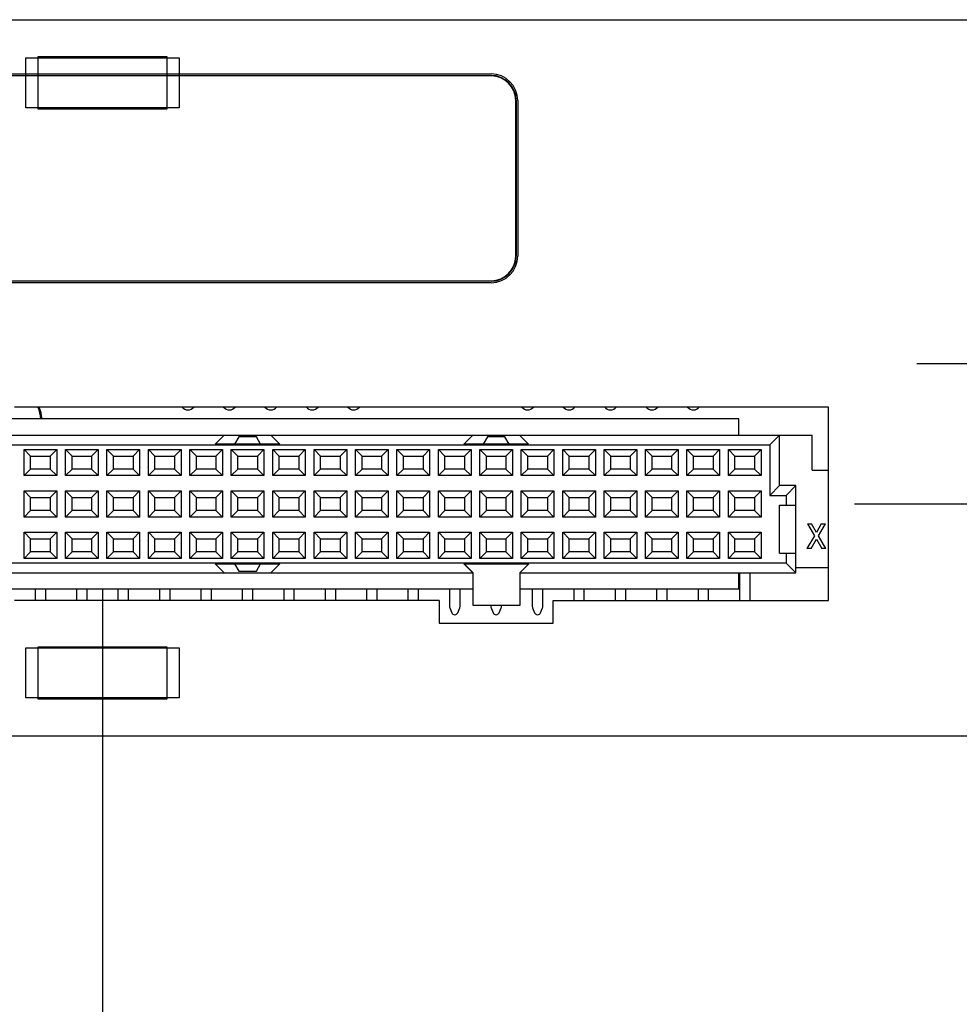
# Model space of a CAD drawing. Header units: inches. Extents: x 0 to 34, y 0 to 22.
# Tile 21 of 56: x 12.4 to 14.7, y 14 to 16.4. Entities that reach past the tile are written whole.
import ezdxf

# ---------------------------------------------------------------- set-up
doc = ezdxf.new("R2010")
doc.units = ezdxf.units.IN
doc.header["$LTSCALE"] = 1.87
doc.header["$MEASUREMENT"] = 0
doc.linetypes.add('CENTER', pattern=[0.6, 0.375, -0.075, 0.075, -0.075])
doc.layers.get('0').update_dxf_attribs({"linetype": 'CONTINUOUS'})
doc.layers.add('02___PRT_ALL_AXES', color=7, linetype='CONTINUOUS')
doc.layers.add('DIMENSIONS', color=7, linetype='CONTINUOUS')
doc.styles.get("Standard").update_dxf_attribs({"font": 'txt', "width": 0.8})
doc.dimstyles.new('DIMSTYLE_2', dxfattribs={"dimtxt": 0.125, "dimasz": 0.18, "dimexe": 0.125, "dimexo": 0.0625, "dimgap": 0.03125, "dimtad": 0, "dimtih": 1, "dimtoh": 1, "dimdec": 3, "dimzin": 4, "dimdsep": 46, "dimtxsty": 'STANDARD', "dimblk": '_FILLED', "dimblk1": '_FILLED', "dimblk2": '_FILLED', "dimcen": 0.09, "dimadec": 0, "dimazin": 0, "dimtp": 0.001, "dimtm": 0.001, "dimtfac": 1, "dimtdec": 3, "dimtofl": 0, "dimtmove": 0, "dimatfit": 3, "dimldrblk": '_FILLED', "dimfxl": 1, "dimtolj": 1, "dimtzin": 4, "dimarcsym": 0})

# ---------------------------------------------------------------- blocks, each defined once
blk = doc.blocks.new('*D37')
at = {"layer": 'DIMENSIONS', "color": 2, "linetype": 'CONTINUOUS'}
blk.add_line((10.3733, 14.6969), (10.3733, 13.9424), dxfattribs=at)
at = {"layer": 'DIMENSIONS', "color": 2, "linetype": 'CONTINUOUS', "insert": (10.3108, 13.8799), "char_height": 0.125, "width": 1.525, "attachment_point": 3, "rotation": 90, "line_spacing_factor": 0.9}
blk.add_mtext('11.732{\\Ftxt.shx;\\W1.000000;\\H0.125000; }[297.99]', dxfattribs=at)
blk = doc.blocks.new('_FILLED')
at = {"color": 0, "linetype": 'BYBLOCK'}
blk.add_solid([(0, 0), (-1, 0.174), (-1, -0.174)], dxfattribs=at)
blk = doc.blocks.new('*D38')
at = {"layer": 'DIMENSIONS', "color": 2, "linetype": 'CONTINUOUS'}
blk.add_line((6.4403, 15.718), (6.4403, 13.9424), dxfattribs=at)
at = {"layer": 'DIMENSIONS', "color": 2, "linetype": 'CONTINUOUS', "insert": (6.3778, 13.8799), "char_height": 0.125, "width": 1.525, "attachment_point": 3, "rotation": 90, "line_spacing_factor": 0.9}
blk.add_mtext('15.665{\\Ftxt.shx;\\W1.000000;\\H0.125000; }[397.89]', dxfattribs=at)
blk = doc.blocks.new('*D39')
at = {"layer": 'DIMENSIONS', "color": 2, "linetype": 'CONTINUOUS'}
blk.add_line((7.1048, 15.8239), (7.1048, 13.9424), dxfattribs=at)
at = {"layer": 'DIMENSIONS', "color": 2, "linetype": 'CONTINUOUS', "insert": (7.0423, 13.8799), "char_height": 0.125, "width": 1.525, "attachment_point": 3, "rotation": 90, "line_spacing_factor": 0.9}
blk.add_mtext('15.001{\\Ftxt.shx;\\W1.000000;\\H0.125000; }[381.01]', dxfattribs=at)
blk = doc.blocks.new('*D40')
at = {"layer": 'DIMENSIONS', "color": 2, "linetype": 'CONTINUOUS'}
blk.add_line((4.2263, 14.6804), (4.2263, 13.9424), dxfattribs=at)
at = {"layer": 'DIMENSIONS', "color": 2, "linetype": 'CONTINUOUS', "insert": (4.1638, 13.8799), "char_height": 0.125, "width": 1.525, "attachment_point": 3, "rotation": 90, "line_spacing_factor": 0.9}
blk.add_mtext('17.879{\\Ftxt.shx;\\W1.000000;\\H0.125000; }[454.13]', dxfattribs=at)
blk = doc.blocks.new('*D41')
at = {"layer": 'DIMENSIONS', "color": 2, "linetype": 'CONTINUOUS'}
blk.add_line((12.6053, 14.9852), (12.6053, 13.9424), dxfattribs=at)
at = {"layer": 'DIMENSIONS', "color": 2, "linetype": 'CONTINUOUS', "insert": (12.5428, 13.8799), "char_height": 0.125, "width": 1.325, "attachment_point": 3, "rotation": 90, "line_spacing_factor": 0.9}
blk.add_mtext('9.500{\\Ftxt.shx;\\W1.000000;\\H0.125000; }[241.3]', dxfattribs=at)
blk = doc.blocks.new('*D42')
at = {"layer": 'DIMENSIONS', "color": 2, "linetype": 'CONTINUOUS'}
blk.add_line((14.4198, 15.1909), (22.7928, 15.1909), dxfattribs=at)
at = {"layer": 'DIMENSIONS', "color": 2, "linetype": 'CONTINUOUS', "insert": (22.8553, 15.2534), "char_height": 0.125, "width": 1.225, "attachment_point": 1, "line_spacing_factor": 0.9}
blk.add_mtext('.561{\\Ftxt.shx;\\W1.000000;\\H0.125000; }[14.25]', dxfattribs=at)

msp = doc.modelspace()

# ---------------------------------------------------------------- linework, layer by layer
at = {"color": 7, "linetype": 'CONTINUOUS'}
for p, q in [((7.2703, 16.3599), (17.2727, 16.3599)), ((12.4203, 16.1469), (12.4203, 16.2679)), ((12.4203, 16.2679), (12.7903, 16.2679)), ((12.4493, 16.2699), (12.4493, 16.1449)), ((12.7613, 16.2699), (12.4493, 16.2699)), ((12.7613, 16.1449), (12.7613, 16.2699)), ((12.7903, 16.2679), (12.7903, 16.1469)), ((12.7903, 16.1469), (12.4203, 16.1469)), ((12.5493, 16.1449), (12.5493, 16.1469)), ((12.6613, 16.1449), (12.6613, 16.1469)), ((12.4493, 16.1449), (12.7613, 16.1449)), ((14.3573, 15.4244), (12.3928, 15.4244)), ((14.3573, 14.9574), (14.3573, 15.4244)), ((14.1407, 15.3961), (12.3136, 15.3961)), ((14.1407, 15.3568), (14.1407, 15.3961)), ((12.3136, 15.3568), (14.3179, 15.3568)), ((12.8773, 15.3351), (12.899, 15.3568)), ((12.934, 15.3528), (12.9238, 15.3351)), ((12.9766, 15.3528), (12.934, 15.3528)), ((12.9868, 15.3351), (12.9766, 15.3528)), ((13.0116, 15.3568), (13.0332, 15.3351)), ((13.4773, 15.3351), (13.499, 15.3568)), ((13.534, 15.3528), (13.5238, 15.3351)), ((13.5766, 15.3528), (13.534, 15.3528)), ((13.5868, 15.3351), (13.5766, 15.3528)), ((13.6116, 15.3568), (13.6332, 15.3351)), ((14.2392, 15.3568), (14.2155, 15.3331)), ((14.2392, 15.2347), (14.2392, 15.3568)), ((14.3179, 15.2721), (14.3179, 15.3568)), ((10.9951, 15.3331), (14.2155, 15.3331)), ((12.4159, 15.2589), (12.4159, 15.3219)), ((12.4159, 15.3219), (12.4947, 15.3219)), ((12.4317, 15.3062), (12.4159, 15.3219)), ((12.4789, 15.3062), (12.4947, 15.3219)), ((12.4947, 15.3219), (12.4947, 15.2589)), ((12.5159, 15.2589), (12.5159, 15.3219)), ((12.5159, 15.3219), (12.5947, 15.3219)), ((12.5317, 15.3062), (12.5159, 15.3219)), ((12.5789, 15.3062), (12.5947, 15.3219)), ((12.5947, 15.3219), (12.5947, 15.2589)), ((12.6159, 15.2589), (12.6159, 15.3219)), ((12.6159, 15.3219), (12.6947, 15.3219)), ((12.6317, 15.3062), (12.6159, 15.3219)), ((12.6789, 15.3062), (12.6947, 15.3219)), ((12.6947, 15.3219), (12.6947, 15.2589)), ((12.7159, 15.3219), (12.7947, 15.3219)), ((12.7317, 15.3062), (12.7159, 15.3219)), ((12.7159, 15.2589), (12.7159, 15.3219)), ((12.7789, 15.3062), (12.7947, 15.3219)), ((12.7947, 15.3219), (12.7947, 15.2589)), ((12.8159, 15.3219), (12.8947, 15.3219)), ((12.8317, 15.3062), (12.8159, 15.3219)), ((12.8159, 15.2589), (12.8159, 15.3219)), ((13.0332, 15.3351), (12.8773, 15.3351)), ((12.8789, 15.3062), (12.8947, 15.3219)), ((12.8947, 15.3219), (12.8947, 15.2589)), ((12.9159, 15.3219), (12.9947, 15.3219)), ((12.9159, 15.2589), (12.9159, 15.3219)), ((12.9317, 15.3062), (12.9159, 15.3219)), ((12.9789, 15.3062), (12.9947, 15.3219)), ((12.9947, 15.3219), (12.9947, 15.2589)), ((13.0159, 15.3219), (13.0947, 15.3219)), ((13.0159, 15.2589), (13.0159, 15.3219)), ((13.0317, 15.3062), (13.0159, 15.3219)), ((13.0789, 15.3062), (13.0947, 15.3219)), ((13.0947, 15.3219), (13.0947, 15.2589)), ((13.1159, 15.3219), (13.1947, 15.3219)), ((13.1159, 15.2589), (13.1159, 15.3219)), ((13.1317, 15.3062), (13.1159, 15.3219)), ((13.1789, 15.3062), (13.1947, 15.3219)), ((13.1947, 15.3219), (13.1947, 15.2589)), ((13.2159, 15.3219), (13.2947, 15.3219)), ((13.2159, 15.2589), (13.2159, 15.3219)), ((13.2317, 15.3062), (13.2159, 15.3219)), ((13.2789, 15.3062), (13.2947, 15.3219)), ((13.2947, 15.3219), (13.2947, 15.2589)), ((13.3159, 15.3219), (13.3947, 15.3219)), ((13.3159, 15.2589), (13.3159, 15.3219)), ((13.3317, 15.3062), (13.3159, 15.3219)), ((13.3789, 15.3062), (13.3947, 15.3219)), ((13.3947, 15.3219), (13.3947, 15.2589)), ((13.4159, 15.3219), (13.4947, 15.3219)), ((13.4317, 15.3062), (13.4159, 15.3219)), ((13.4159, 15.2589), (13.4159, 15.3219)), ((13.6332, 15.3351), (13.4773, 15.3351)), ((13.4789, 15.3062), (13.4947, 15.3219)), ((13.4947, 15.3219), (13.4947, 15.2589)), ((13.5159, 15.3219), (13.5947, 15.3219)), ((13.5317, 15.3062), (13.5159, 15.3219)), ((13.5159, 15.2589), (13.5159, 15.3219)), ((13.5789, 15.3062), (13.5947, 15.3219)), ((13.5947, 15.3219), (13.5947, 15.2589)), ((13.6159, 15.3219), (13.6947, 15.3219)), ((13.6317, 15.3062), (13.6159, 15.3219)), ((13.6159, 15.2589), (13.6159, 15.3219)), ((13.6789, 15.3062), (13.6947, 15.3219)), ((13.6947, 15.3219), (13.6947, 15.2589)), ((13.7159, 15.3219), (13.7947, 15.3219)), ((13.7317, 15.3062), (13.7159, 15.3219)), ((13.7159, 15.2589), (13.7159, 15.3219)), ((13.7789, 15.3062), (13.7947, 15.3219)), ((13.7947, 15.3219), (13.7947, 15.2589)), ((13.8159, 15.3219), (13.8947, 15.3219)), ((13.8159, 15.2589), (13.8159, 15.3219)), ((13.8317, 15.3062), (13.8159, 15.3219)), ((13.8789, 15.3062), (13.8947, 15.3219)), ((13.8947, 15.3219), (13.8947, 15.2589)), ((13.9159, 15.3219), (13.9947, 15.3219)), ((13.9159, 15.2589), (13.9159, 15.3219)), ((13.9317, 15.3062), (13.9159, 15.3219)), ((13.9789, 15.3062), (13.9947, 15.3219)), ((13.9947, 15.3219), (13.9947, 15.2589)), ((14.0159, 15.3219), (14.0947, 15.3219)), ((14.0317, 15.3062), (14.0159, 15.3219)), ((14.0159, 15.2589), (14.0159, 15.3219)), ((14.0789, 15.3062), (14.0947, 15.3219)), ((14.0947, 15.3219), (14.0947, 15.2589)), ((14.1159, 15.3219), (14.1947, 15.3219)), ((14.1317, 15.3062), (14.1159, 15.3219)), ((14.1159, 15.2589), (14.1159, 15.3219)), ((14.1789, 15.3062), (14.1947, 15.3219)), ((14.1947, 15.3219), (14.1947, 15.2589)), ((14.2155, 15.3331), (14.2155, 15.2111)), ((12.4317, 15.2747), (12.4317, 15.3062)), ((12.4317, 15.3062), (12.4789, 15.3062)), ((12.4789, 15.3062), (12.4789, 15.2747)), ((12.5317, 15.2747), (12.5317, 15.3062)), ((12.5317, 15.3062), (12.5789, 15.3062)), ((12.5789, 15.3062), (12.5789, 15.2747)), ((12.6317, 15.2747), (12.6317, 15.3062)), ((12.6317, 15.3062), (12.6789, 15.3062)), ((12.6789, 15.3062), (12.6789, 15.2747)), ((12.7317, 15.3062), (12.7789, 15.3062)), ((12.7317, 15.2747), (12.7317, 15.3062)), ((12.7789, 15.3062), (12.7789, 15.2747)), ((12.8317, 15.3062), (12.8789, 15.3062)), ((12.8317, 15.2747), (12.8317, 15.3062)), ((12.8789, 15.3062), (12.8789, 15.2747)), ((12.9317, 15.3062), (12.9789, 15.3062)), ((12.9317, 15.2747), (12.9317, 15.3062)), ((12.9789, 15.3062), (12.9789, 15.2747)), ((13.0317, 15.3062), (13.0789, 15.3062)), ((13.0317, 15.2747), (13.0317, 15.3062)), ((13.0789, 15.3062), (13.0789, 15.2747)), ((13.1317, 15.3062), (13.1789, 15.3062)), ((13.1317, 15.2747), (13.1317, 15.3062)), ((13.1789, 15.3062), (13.1789, 15.2747)), ((13.2317, 15.3062), (13.2789, 15.3062)), ((13.2317, 15.2747), (13.2317, 15.3062)), ((13.2789, 15.3062), (13.2789, 15.2747)), ((13.3317, 15.3062), (13.3789, 15.3062)), ((13.3317, 15.2747), (13.3317, 15.3062)), ((13.3789, 15.3062), (13.3789, 15.2747)), ((13.4317, 15.3062), (13.4789, 15.3062)), ((13.4317, 15.2747), (13.4317, 15.3062)), ((13.4789, 15.3062), (13.4789, 15.2747)), ((13.5317, 15.3062), (13.5789, 15.3062)), ((13.5317, 15.2747), (13.5317, 15.3062)), ((13.5789, 15.3062), (13.5789, 15.2747)), ((13.6317, 15.3062), (13.6789, 15.3062)), ((13.6317, 15.2747), (13.6317, 15.3062)), ((13.6789, 15.3062), (13.6789, 15.2747)), ((13.7317, 15.3062), (13.7789, 15.3062)), ((13.7317, 15.2747), (13.7317, 15.3062)), ((13.7789, 15.3062), (13.7789, 15.2747)), ((13.8317, 15.3062), (13.8789, 15.3062)), ((13.8317, 15.2747), (13.8317, 15.3062)), ((13.8789, 15.3062), (13.8789, 15.2747)), ((13.9317, 15.3062), (13.9789, 15.3062)), ((13.9317, 15.2747), (13.9317, 15.3062)), ((13.9789, 15.3062), (13.9789, 15.2747)), ((14.0317, 15.3062), (14.0789, 15.3062)), ((14.0317, 15.2747), (14.0317, 15.3062)), ((14.0789, 15.3062), (14.0789, 15.2747)), ((14.1317, 15.3062), (14.1789, 15.3062)), ((14.1317, 15.2747), (14.1317, 15.3062)), ((14.1789, 15.3062), (14.1789, 15.2747)), ((12.4317, 15.2747), (12.4159, 15.2589)), ((12.4789, 15.2747), (12.4317, 15.2747)), ((12.4789, 15.2747), (12.4947, 15.2589)), ((12.5317, 15.2747), (12.5159, 15.2589)), ((12.5789, 15.2747), (12.5317, 15.2747)), ((12.5789, 15.2747), (12.5947, 15.2589)), ((12.6317, 15.2747), (12.6159, 15.2589)), ((12.6789, 15.2747), (12.6317, 15.2747)), ((12.6789, 15.2747), (12.6947, 15.2589)), ((12.7317, 15.2747), (12.7159, 15.2589)), ((12.7789, 15.2747), (12.7317, 15.2747)), ((12.7789, 15.2747), (12.7947, 15.2589)), ((12.8317, 15.2747), (12.8159, 15.2589)), ((12.8789, 15.2747), (12.8317, 15.2747)), ((12.8789, 15.2747), (12.8947, 15.2589)), ((12.9317, 15.2747), (12.9159, 15.2589)), ((12.9789, 15.2747), (12.9317, 15.2747)), ((12.9789, 15.2747), (12.9947, 15.2589)), ((13.0317, 15.2747), (13.0159, 15.2589)), ((13.0789, 15.2747), (13.0317, 15.2747)), ((13.0789, 15.2747), (13.0947, 15.2589)), ((13.1317, 15.2747), (13.1159, 15.2589)), ((13.1789, 15.2747), (13.1317, 15.2747)), ((13.1789, 15.2747), (13.1947, 15.2589)), ((13.2317, 15.2747), (13.2159, 15.2589)), ((13.2789, 15.2747), (13.2317, 15.2747)), ((13.2789, 15.2747), (13.2947, 15.2589)), ((13.3317, 15.2747), (13.3159, 15.2589)), ((13.3789, 15.2747), (13.3317, 15.2747)), ((13.3789, 15.2747), (13.3947, 15.2589)), ((13.4317, 15.2747), (13.4159, 15.2589)), ((13.4789, 15.2747), (13.4317, 15.2747)), ((13.4789, 15.2747), (13.4947, 15.2589)), ((13.5317, 15.2747), (13.5159, 15.2589)), ((13.5789, 15.2747), (13.5317, 15.2747)), ((13.5789, 15.2747), (13.5947, 15.2589)), ((13.6317, 15.2747), (13.6159, 15.2589)), ((13.6789, 15.2747), (13.6317, 15.2747)), ((13.6789, 15.2747), (13.6947, 15.2589)), ((13.7317, 15.2747), (13.7159, 15.2589)), ((13.7789, 15.2747), (13.7317, 15.2747)), ((13.7789, 15.2747), (13.7947, 15.2589)), ((13.8317, 15.2747), (13.8159, 15.2589)), ((13.8789, 15.2747), (13.8317, 15.2747)), ((13.8789, 15.2747), (13.8947, 15.2589)), ((13.9317, 15.2747), (13.9159, 15.2589)), ((13.9789, 15.2747), (13.9317, 15.2747)), ((13.9789, 15.2747), (13.9947, 15.2589)), ((14.0317, 15.2747), (14.0159, 15.2589)), ((14.0789, 15.2747), (14.0317, 15.2747)), ((14.0789, 15.2747), (14.0947, 15.2589)), ((14.1317, 15.2747), (14.1159, 15.2589)), ((14.1789, 15.2747), (14.1317, 15.2747)), ((14.1789, 15.2747), (14.1947, 15.2589)), ((14.3179, 15.2721), (14.3573, 15.2721)), ((12.4947, 15.2589), (12.4159, 15.2589)), ((12.5947, 15.2589), (12.5159, 15.2589)), ((12.6947, 15.2589), (12.6159, 15.2589)), ((12.7947, 15.2589), (12.7159, 15.2589)), ((12.8947, 15.2589), (12.8159, 15.2589)), ((12.9947, 15.2589), (12.9159, 15.2589)), ((13.0947, 15.2589), (13.0159, 15.2589)), ((13.1947, 15.2589), (13.1159, 15.2589)), ((13.2947, 15.2589), (13.2159, 15.2589)), ((13.3947, 15.2589), (13.3159, 15.2589)), ((13.4947, 15.2589), (13.4159, 15.2589)), ((13.5947, 15.2589), (13.5159, 15.2589)), ((13.6947, 15.2589), (13.6159, 15.2589)), ((13.7947, 15.2589), (13.7159, 15.2589)), ((13.8947, 15.2589), (13.8159, 15.2589)), ((13.9947, 15.2589), (13.9159, 15.2589)), ((14.0947, 15.2589), (14.0159, 15.2589)), ((14.1947, 15.2589), (14.1159, 15.2589)), ((12.4159, 15.1589), (12.4159, 15.2219)), ((12.4159, 15.2219), (12.4947, 15.2219)), ((12.4317, 15.2062), (12.4159, 15.2219)), ((12.4789, 15.2062), (12.4947, 15.2219)), ((12.4947, 15.2219), (12.4947, 15.1589)), ((12.5159, 15.1589), (12.5159, 15.2219)), ((12.5159, 15.2219), (12.5947, 15.2219)), ((12.5317, 15.2062), (12.5159, 15.2219)), ((12.5789, 15.2062), (12.5947, 15.2219)), ((12.5947, 15.2219), (12.5947, 15.1589)), ((12.6159, 15.1589), (12.6159, 15.2219)), ((12.6159, 15.2219), (12.6947, 15.2219)), ((12.6317, 15.2062), (12.6159, 15.2219)), ((12.6789, 15.2062), (12.6947, 15.2219)), ((12.6947, 15.2219), (12.6947, 15.1589)), ((12.7159, 15.2219), (12.7947, 15.2219)), ((12.7317, 15.2062), (12.7159, 15.2219)), ((12.7159, 15.1589), (12.7159, 15.2219)), ((12.7789, 15.2062), (12.7947, 15.2219)), ((12.7947, 15.2219), (12.7947, 15.1589)), ((12.8159, 15.2219), (12.8947, 15.2219)), ((12.8317, 15.2062), (12.8159, 15.2219)), ((12.8159, 15.1589), (12.8159, 15.2219)), ((12.8789, 15.2062), (12.8947, 15.2219)), ((12.8947, 15.2219), (12.8947, 15.1589)), ((12.9159, 15.2219), (12.9947, 15.2219)), ((12.9317, 15.2062), (12.9159, 15.2219)), ((12.9159, 15.1589), (12.9159, 15.2219)), ((12.9789, 15.2062), (12.9947, 15.2219)), ((12.9947, 15.2219), (12.9947, 15.1589)), ((13.0159, 15.2219), (13.0947, 15.2219)), ((13.0159, 15.1589), (13.0159, 15.2219)), ((13.0317, 15.2062), (13.0159, 15.2219)), ((13.0789, 15.2062), (13.0947, 15.2219)), ((13.0947, 15.2219), (13.0947, 15.1589)), ((13.1159, 15.2219), (13.1947, 15.2219)), ((13.1159, 15.1589), (13.1159, 15.2219)), ((13.1317, 15.2062), (13.1159, 15.2219)), ((13.1789, 15.2062), (13.1947, 15.2219)), ((13.1947, 15.2219), (13.1947, 15.1589)), ((13.2159, 15.2219), (13.2947, 15.2219)), ((13.2159, 15.1589), (13.2159, 15.2219)), ((13.2317, 15.2062), (13.2159, 15.2219)), ((13.2789, 15.2062), (13.2947, 15.2219)), ((13.2947, 15.2219), (13.2947, 15.1589)), ((13.3159, 15.2219), (13.3947, 15.2219)), ((13.3159, 15.1589), (13.3159, 15.2219)), ((13.3317, 15.2062), (13.3159, 15.2219)), ((13.3789, 15.2062), (13.3947, 15.2219)), ((13.3947, 15.2219), (13.3947, 15.1589)), ((13.4159, 15.2219), (13.4947, 15.2219)), ((13.4317, 15.2062), (13.4159, 15.2219)), ((13.4159, 15.1589), (13.4159, 15.2219)), ((13.4789, 15.2062), (13.4947, 15.2219)), ((13.4947, 15.2219), (13.4947, 15.1589)), ((13.5159, 15.2219), (13.5947, 15.2219)), ((13.5317, 15.2062), (13.5159, 15.2219)), ((13.5159, 15.1589), (13.5159, 15.2219)), ((13.5789, 15.2062), (13.5947, 15.2219)), ((13.5947, 15.2219), (13.5947, 15.1589)), ((13.6159, 15.2219), (13.6947, 15.2219)), ((13.6317, 15.2062), (13.6159, 15.2219)), ((13.6159, 15.1589), (13.6159, 15.2219)), ((13.6789, 15.2062), (13.6947, 15.2219)), ((13.6947, 15.2219), (13.6947, 15.1589)), ((13.7159, 15.2219), (13.7947, 15.2219)), ((13.7317, 15.2062), (13.7159, 15.2219)), ((13.7159, 15.1589), (13.7159, 15.2219)), ((13.7789, 15.2062), (13.7947, 15.2219)), ((13.7947, 15.2219), (13.7947, 15.1589)), ((13.8159, 15.2219), (13.8947, 15.2219)), ((13.8317, 15.2062), (13.8159, 15.2219)), ((13.8159, 15.1589), (13.8159, 15.2219)), ((13.8789, 15.2062), (13.8947, 15.2219)), ((13.8947, 15.2219), (13.8947, 15.1589)), ((13.9159, 15.2219), (13.9947, 15.2219)), ((13.9159, 15.1589), (13.9159, 15.2219)), ((13.9317, 15.2062), (13.9159, 15.2219)), ((13.9789, 15.2062), (13.9947, 15.2219)), ((13.9947, 15.2219), (13.9947, 15.1589)), ((14.0159, 15.2219), (14.0947, 15.2219)), ((14.0317, 15.2062), (14.0159, 15.2219)), ((14.0159, 15.1589), (14.0159, 15.2219)), ((14.0789, 15.2062), (14.0947, 15.2219)), ((14.0947, 15.2219), (14.0947, 15.1589)), ((14.1159, 15.2219), (14.1947, 15.2219)), ((14.1317, 15.2062), (14.1159, 15.2219)), ((14.1159, 15.1589), (14.1159, 15.2219)), ((14.1789, 15.2062), (14.1947, 15.2219)), ((14.1947, 15.2219), (14.1947, 15.1589)), ((14.2392, 15.2347), (14.2155, 15.2111)), ((14.2785, 15.2347), (14.2392, 15.2347)), ((14.2785, 15.2347), (14.2549, 15.2111)), ((14.2785, 15.0241), (14.2785, 15.2347)), ((12.4317, 15.1747), (12.4317, 15.2062)), ((12.4317, 15.2062), (12.4789, 15.2062)), ((12.4789, 15.2062), (12.4789, 15.1747)), ((12.5317, 15.1747), (12.5317, 15.2062)), ((12.5317, 15.2062), (12.5789, 15.2062)), ((12.5789, 15.2062), (12.5789, 15.1747)), ((12.6317, 15.1747), (12.6317, 15.2062)), ((12.6317, 15.2062), (12.6789, 15.2062)), ((12.6789, 15.2062), (12.6789, 15.1747)), ((12.7317, 15.2062), (12.7789, 15.2062)), ((12.7317, 15.1747), (12.7317, 15.2062)), ((12.7789, 15.2062), (12.7789, 15.1747)), ((12.8317, 15.2062), (12.8789, 15.2062)), ((12.8317, 15.1747), (12.8317, 15.2062)), ((12.8789, 15.2062), (12.8789, 15.1747)), ((12.9317, 15.2062), (12.9789, 15.2062)), ((12.9317, 15.1747), (12.9317, 15.2062)), ((12.9789, 15.2062), (12.9789, 15.1747)), ((13.0317, 15.2062), (13.0789, 15.2062)), ((13.0317, 15.1747), (13.0317, 15.2062)), ((13.0789, 15.2062), (13.0789, 15.1747)), ((13.1317, 15.2062), (13.1789, 15.2062)), ((13.1317, 15.1747), (13.1317, 15.2062)), ((13.1789, 15.2062), (13.1789, 15.1747)), ((13.2317, 15.2062), (13.2789, 15.2062)), ((13.2317, 15.1747), (13.2317, 15.2062)), ((13.2789, 15.2062), (13.2789, 15.1747)), ((13.3317, 15.2062), (13.3789, 15.2062)), ((13.3317, 15.1747), (13.3317, 15.2062)), ((13.3789, 15.2062), (13.3789, 15.1747)), ((13.4317, 15.2062), (13.4789, 15.2062)), ((13.4317, 15.1747), (13.4317, 15.2062)), ((13.4789, 15.2062), (13.4789, 15.1747)), ((13.5317, 15.2062), (13.5789, 15.2062)), ((13.5317, 15.1747), (13.5317, 15.2062)), ((13.5789, 15.2062), (13.5789, 15.1747)), ((13.6317, 15.2062), (13.6789, 15.2062)), ((13.6317, 15.1747), (13.6317, 15.2062)), ((13.6789, 15.2062), (13.6789, 15.1747)), ((13.7317, 15.2062), (13.7789, 15.2062)), ((13.7317, 15.1747), (13.7317, 15.2062)), ((13.7789, 15.2062), (13.7789, 15.1747)), ((13.8317, 15.2062), (13.8789, 15.2062)), ((13.8317, 15.1747), (13.8317, 15.2062)), ((13.8789, 15.2062), (13.8789, 15.1747)), ((13.9317, 15.2062), (13.9789, 15.2062)), ((13.9317, 15.1747), (13.9317, 15.2062)), ((13.9789, 15.2062), (13.9789, 15.1747)), ((14.0317, 15.2062), (14.0789, 15.2062)), ((14.0317, 15.1747), (14.0317, 15.2062)), ((14.0789, 15.2062), (14.0789, 15.1747)), ((14.1317, 15.2062), (14.1789, 15.2062)), ((14.1317, 15.1747), (14.1317, 15.2062)), ((14.1789, 15.2062), (14.1789, 15.1747)), ((14.2155, 15.2111), (14.2549, 15.2111)), ((14.2549, 15.2111), (14.2549, 15.1875)), ((12.4317, 15.1747), (12.4159, 15.1589)), ((12.4789, 15.1747), (12.4317, 15.1747)), ((12.4789, 15.1747), (12.4947, 15.1589)), ((12.5317, 15.1747), (12.5159, 15.1589)), ((12.5789, 15.1747), (12.5317, 15.1747)), ((12.5789, 15.1747), (12.5947, 15.1589)), ((12.6317, 15.1747), (12.6159, 15.1589)), ((12.6789, 15.1747), (12.6317, 15.1747)), ((12.6789, 15.1747), (12.6947, 15.1589)), ((12.7317, 15.1747), (12.7159, 15.1589)), ((12.7789, 15.1747), (12.7317, 15.1747)), ((12.7789, 15.1747), (12.7947, 15.1589)), ((12.8317, 15.1747), (12.8159, 15.1589)), ((12.8789, 15.1747), (12.8317, 15.1747)), ((12.8789, 15.1747), (12.8947, 15.1589)), ((12.9317, 15.1747), (12.9159, 15.1589)), ((12.9789, 15.1747), (12.9317, 15.1747)), ((12.9789, 15.1747), (12.9947, 15.1589)), ((13.0317, 15.1747), (13.0159, 15.1589)), ((13.0789, 15.1747), (13.0317, 15.1747)), ((13.0789, 15.1747), (13.0947, 15.1589)), ((13.1317, 15.1747), (13.1159, 15.1589)), ((13.1789, 15.1747), (13.1317, 15.1747)), ((13.1789, 15.1747), (13.1947, 15.1589)), ((13.2317, 15.1747), (13.2159, 15.1589)), ((13.2789, 15.1747), (13.2317, 15.1747)), ((13.2789, 15.1747), (13.2947, 15.1589)), ((13.3317, 15.1747), (13.3159, 15.1589)), ((13.3789, 15.1747), (13.3317, 15.1747)), ((13.3789, 15.1747), (13.3947, 15.1589)), ((13.4317, 15.1747), (13.4159, 15.1589)), ((13.4789, 15.1747), (13.4317, 15.1747)), ((13.4789, 15.1747), (13.4947, 15.1589)), ((13.5317, 15.1747), (13.5159, 15.1589)), ((13.5789, 15.1747), (13.5317, 15.1747)), ((13.5789, 15.1747), (13.5947, 15.1589)), ((13.6317, 15.1747), (13.6159, 15.1589)), ((13.6789, 15.1747), (13.6317, 15.1747)), ((13.6789, 15.1747), (13.6947, 15.1589)), ((13.7317, 15.1747), (13.7159, 15.1589)), ((13.7789, 15.1747), (13.7317, 15.1747)), ((13.7789, 15.1747), (13.7947, 15.1589)), ((13.8317, 15.1747), (13.8159, 15.1589)), ((13.8789, 15.1747), (13.8317, 15.1747)), ((13.8789, 15.1747), (13.8947, 15.1589)), ((13.9317, 15.1747), (13.9159, 15.1589)), ((13.9789, 15.1747), (13.9317, 15.1747)), ((13.9789, 15.1747), (13.9947, 15.1589)), ((14.0317, 15.1747), (14.0159, 15.1589)), ((14.0789, 15.1747), (14.0317, 15.1747)), ((14.0789, 15.1747), (14.0947, 15.1589)), ((14.1317, 15.1747), (14.1159, 15.1589)), ((14.1789, 15.1747), (14.1317, 15.1747)), ((14.1789, 15.1747), (14.1947, 15.1589)), ((14.2392, 15.1875), (14.2785, 15.1875)), ((14.2392, 15.0713), (14.2392, 15.1875)), ((12.4947, 15.1589), (12.4159, 15.1589)), ((12.5947, 15.1589), (12.5159, 15.1589)), ((12.6947, 15.1589), (12.6159, 15.1589)), ((12.7947, 15.1589), (12.7159, 15.1589)), ((12.8947, 15.1589), (12.8159, 15.1589)), ((12.9947, 15.1589), (12.9159, 15.1589)), ((13.0947, 15.1589), (13.0159, 15.1589)), ((13.1947, 15.1589), (13.1159, 15.1589)), ((13.2947, 15.1589), (13.2159, 15.1589)), ((13.3947, 15.1589), (13.3159, 15.1589)), ((13.4947, 15.1589), (13.4159, 15.1589)), ((13.5947, 15.1589), (13.5159, 15.1589)), ((13.6947, 15.1589), (13.6159, 15.1589)), ((13.7947, 15.1589), (13.7159, 15.1589)), ((13.8947, 15.1589), (13.8159, 15.1589)), ((13.9947, 15.1589), (13.9159, 15.1589)), ((14.0947, 15.1589), (14.0159, 15.1589)), ((14.1947, 15.1589), (14.1159, 15.1589)), ((14.3064, 15.1422), (14.3166, 15.1422)), ((14.3064, 15.1422), (14.3234, 15.1134)), ((14.3283, 15.1217), (14.3166, 15.1422)), ((14.3401, 15.1422), (14.3283, 15.1217)), ((14.3333, 15.1134), (14.3503, 15.1422)), ((14.3401, 15.1422), (14.3503, 15.1422)), ((12.4159, 15.0589), (12.4159, 15.1219)), ((12.4159, 15.1219), (12.4947, 15.1219)), ((12.4317, 15.1062), (12.4159, 15.1219)), ((12.4317, 15.0747), (12.4317, 15.1062)), ((12.4317, 15.1062), (12.4789, 15.1062)), ((12.4789, 15.1062), (12.4947, 15.1219)), ((12.4789, 15.1062), (12.4789, 15.0747)), ((12.4947, 15.1219), (12.4947, 15.0589)), ((12.5159, 15.0589), (12.5159, 15.1219)), ((12.5159, 15.1219), (12.5947, 15.1219)), ((12.5317, 15.1062), (12.5159, 15.1219)), ((12.5317, 15.0747), (12.5317, 15.1062)), ((12.5317, 15.1062), (12.5789, 15.1062)), ((12.5789, 15.1062), (12.5947, 15.1219)), ((12.5789, 15.1062), (12.5789, 15.0747)), ((12.5947, 15.1219), (12.5947, 15.0589)), ((12.6159, 15.0589), (12.6159, 15.1219)), ((12.6159, 15.1219), (12.6947, 15.1219)), ((12.6317, 15.1062), (12.6159, 15.1219)), ((12.6317, 15.0747), (12.6317, 15.1062)), ((12.6317, 15.1062), (12.6789, 15.1062)), ((12.6789, 15.1062), (12.6947, 15.1219)), ((12.6789, 15.1062), (12.6789, 15.0747)), ((12.6947, 15.1219), (12.6947, 15.0589)), ((12.7159, 15.1219), (12.7947, 15.1219)), ((12.7317, 15.1062), (12.7159, 15.1219)), ((12.7159, 15.0589), (12.7159, 15.1219)), ((12.7317, 15.1062), (12.7789, 15.1062)), ((12.7317, 15.0747), (12.7317, 15.1062)), ((12.7789, 15.1062), (12.7947, 15.1219)), ((12.7789, 15.1062), (12.7789, 15.0747)), ((12.7947, 15.1219), (12.7947, 15.0589)), ((12.8159, 15.1219), (12.8947, 15.1219)), ((12.8317, 15.1062), (12.8159, 15.1219)), ((12.8159, 15.0589), (12.8159, 15.1219)), ((12.8317, 15.1062), (12.8789, 15.1062)), ((12.8317, 15.0747), (12.8317, 15.1062)), ((12.8789, 15.1062), (12.8947, 15.1219)), ((12.8789, 15.1062), (12.8789, 15.0747)), ((12.8947, 15.1219), (12.8947, 15.0589)), ((12.9159, 15.1219), (12.9947, 15.1219)), ((12.9317, 15.1062), (12.9159, 15.1219)), ((12.9159, 15.0589), (12.9159, 15.1219)), ((12.9317, 15.1062), (12.9789, 15.1062)), ((12.9317, 15.0747), (12.9317, 15.1062)), ((12.9789, 15.1062), (12.9947, 15.1219)), ((12.9789, 15.1062), (12.9789, 15.0747)), ((12.9947, 15.1219), (12.9947, 15.0589)), ((13.0159, 15.1219), (13.0947, 15.1219)), ((13.0317, 15.1062), (13.0159, 15.1219)), ((13.0159, 15.0589), (13.0159, 15.1219)), ((13.0317, 15.1062), (13.0789, 15.1062)), ((13.0317, 15.0747), (13.0317, 15.1062)), ((13.0789, 15.1062), (13.0947, 15.1219)), ((13.0789, 15.1062), (13.0789, 15.0747)), ((13.0947, 15.1219), (13.0947, 15.0589)), ((13.1159, 15.1219), (13.1947, 15.1219)), ((13.1159, 15.0589), (13.1159, 15.1219)), ((13.1317, 15.1062), (13.1159, 15.1219)), ((13.1317, 15.1062), (13.1789, 15.1062)), ((13.1317, 15.0747), (13.1317, 15.1062)), ((13.1789, 15.1062), (13.1947, 15.1219)), ((13.1789, 15.1062), (13.1789, 15.0747)), ((13.1947, 15.1219), (13.1947, 15.0589)), ((13.2159, 15.1219), (13.2947, 15.1219)), ((13.2159, 15.0589), (13.2159, 15.1219)), ((13.2317, 15.1062), (13.2159, 15.1219)), ((13.2317, 15.1062), (13.2789, 15.1062)), ((13.2317, 15.0747), (13.2317, 15.1062)), ((13.2789, 15.1062), (13.2947, 15.1219)), ((13.2789, 15.1062), (13.2789, 15.0747)), ((13.2947, 15.1219), (13.2947, 15.0589)), ((13.3159, 15.1219), (13.3947, 15.1219)), ((13.3159, 15.0589), (13.3159, 15.1219)), ((13.3317, 15.1062), (13.3159, 15.1219)), ((13.3317, 15.1062), (13.3789, 15.1062)), ((13.3317, 15.0747), (13.3317, 15.1062)), ((13.3789, 15.1062), (13.3947, 15.1219)), ((13.3789, 15.1062), (13.3789, 15.0747)), ((13.3947, 15.1219), (13.3947, 15.0589)), ((13.4159, 15.1219), (13.4947, 15.1219)), ((13.4317, 15.1062), (13.4159, 15.1219)), ((13.4159, 15.0589), (13.4159, 15.1219)), ((13.4317, 15.1062), (13.4789, 15.1062)), ((13.4317, 15.0747), (13.4317, 15.1062)), ((13.4789, 15.1062), (13.4947, 15.1219)), ((13.4789, 15.1062), (13.4789, 15.0747)), ((13.4947, 15.1219), (13.4947, 15.0589)), ((13.5159, 15.1219), (13.5947, 15.1219)), ((13.5317, 15.1062), (13.5159, 15.1219)), ((13.5159, 15.0589), (13.5159, 15.1219)), ((13.5317, 15.1062), (13.5789, 15.1062)), ((13.5317, 15.0747), (13.5317, 15.1062)), ((13.5789, 15.1062), (13.5947, 15.1219)), ((13.5789, 15.1062), (13.5789, 15.0747)), ((13.5947, 15.1219), (13.5947, 15.0589)), ((13.6159, 15.1219), (13.6947, 15.1219)), ((13.6317, 15.1062), (13.6159, 15.1219)), ((13.6159, 15.0589), (13.6159, 15.1219)), ((13.6317, 15.1062), (13.6789, 15.1062)), ((13.6317, 15.0747), (13.6317, 15.1062)), ((13.6789, 15.1062), (13.6947, 15.1219)), ((13.6789, 15.1062), (13.6789, 15.0747)), ((13.6947, 15.1219), (13.6947, 15.0589)), ((13.7159, 15.1219), (13.7947, 15.1219)), ((13.7317, 15.1062), (13.7159, 15.1219)), ((13.7159, 15.0589), (13.7159, 15.1219)), ((13.7317, 15.1062), (13.7789, 15.1062)), ((13.7317, 15.0747), (13.7317, 15.1062)), ((13.7789, 15.1062), (13.7947, 15.1219)), ((13.7789, 15.1062), (13.7789, 15.0747)), ((13.7947, 15.1219), (13.7947, 15.0589)), ((13.8159, 15.1219), (13.8947, 15.1219)), ((13.8317, 15.1062), (13.8159, 15.1219)), ((13.8159, 15.0589), (13.8159, 15.1219)), ((13.8317, 15.1062), (13.8789, 15.1062)), ((13.8317, 15.0747), (13.8317, 15.1062)), ((13.8789, 15.1062), (13.8947, 15.1219)), ((13.8789, 15.1062), (13.8789, 15.0747)), ((13.8947, 15.1219), (13.8947, 15.0589)), ((13.9159, 15.1219), (13.9947, 15.1219)), ((13.9317, 15.1062), (13.9159, 15.1219)), ((13.9159, 15.0589), (13.9159, 15.1219)), ((13.9317, 15.1062), (13.9789, 15.1062)), ((13.9317, 15.0747), (13.9317, 15.1062)), ((13.9789, 15.1062), (13.9947, 15.1219)), ((13.9789, 15.1062), (13.9789, 15.0747)), ((13.9947, 15.1219), (13.9947, 15.0589)), ((14.0159, 15.1219), (14.0947, 15.1219)), ((14.0317, 15.1062), (14.0159, 15.1219)), ((14.0159, 15.0589), (14.0159, 15.1219)), ((14.0317, 15.1062), (14.0789, 15.1062)), ((14.0317, 15.0747), (14.0317, 15.1062)), ((14.0789, 15.1062), (14.0947, 15.1219)), ((14.0789, 15.1062), (14.0789, 15.0747)), ((14.0947, 15.1219), (14.0947, 15.0589)), ((14.1159, 15.1219), (14.1947, 15.1219)), ((14.1317, 15.1062), (14.1159, 15.1219)), ((14.1159, 15.0589), (14.1159, 15.1219)), ((14.1317, 15.1062), (14.1789, 15.1062)), ((14.1317, 15.0747), (14.1317, 15.1062)), ((14.1789, 15.1062), (14.1947, 15.1219)), ((14.1789, 15.1062), (14.1789, 15.0747)), ((14.1947, 15.1219), (14.1947, 15.0589)), ((14.3234, 15.1134), (14.3053, 15.0831)), ((14.3154, 15.0831), (14.3283, 15.1051)), ((14.3283, 15.1051), (14.3413, 15.0831)), ((14.3514, 15.0831), (14.3333, 15.1134)), ((14.3154, 15.0831), (14.3053, 15.0831)), ((14.3514, 15.0831), (14.3413, 15.0831)), ((12.4317, 15.0747), (12.4159, 15.0589)), ((12.4947, 15.0589), (12.4159, 15.0589)), ((12.4789, 15.0747), (12.4317, 15.0747)), ((12.4789, 15.0747), (12.4947, 15.0589)), ((12.5317, 15.0747), (12.5159, 15.0589)), ((12.5947, 15.0589), (12.5159, 15.0589)), ((12.5789, 15.0747), (12.5317, 15.0747)), ((12.5789, 15.0747), (12.5947, 15.0589)), ((12.6317, 15.0747), (12.6159, 15.0589)), ((12.6947, 15.0589), (12.6159, 15.0589)), ((12.6789, 15.0747), (12.6317, 15.0747)), ((12.6789, 15.0747), (12.6947, 15.0589)), ((12.7317, 15.0747), (12.7159, 15.0589)), ((12.7947, 15.0589), (12.7159, 15.0589)), ((12.7789, 15.0747), (12.7317, 15.0747)), ((12.7789, 15.0747), (12.7947, 15.0589)), ((12.8317, 15.0747), (12.8159, 15.0589)), ((12.8947, 15.0589), (12.8159, 15.0589)), ((12.8789, 15.0747), (12.8317, 15.0747)), ((12.8789, 15.0747), (12.8947, 15.0589)), ((12.9317, 15.0747), (12.9159, 15.0589)), ((12.9947, 15.0589), (12.9159, 15.0589)), ((12.9789, 15.0747), (12.9317, 15.0747)), ((12.9789, 15.0747), (12.9947, 15.0589)), ((13.0317, 15.0747), (13.0159, 15.0589)), ((13.0947, 15.0589), (13.0159, 15.0589)), ((13.0789, 15.0747), (13.0317, 15.0747)), ((13.0789, 15.0747), (13.0947, 15.0589)), ((13.1317, 15.0747), (13.1159, 15.0589)), ((13.1947, 15.0589), (13.1159, 15.0589)), ((13.1789, 15.0747), (13.1317, 15.0747)), ((13.1789, 15.0747), (13.1947, 15.0589)), ((13.2317, 15.0747), (13.2159, 15.0589)), ((13.2947, 15.0589), (13.2159, 15.0589)), ((13.2789, 15.0747), (13.2317, 15.0747)), ((13.2789, 15.0747), (13.2947, 15.0589)), ((13.3317, 15.0747), (13.3159, 15.0589)), ((13.3947, 15.0589), (13.3159, 15.0589)), ((13.3789, 15.0747), (13.3317, 15.0747)), ((13.3789, 15.0747), (13.3947, 15.0589)), ((13.4317, 15.0747), (13.4159, 15.0589)), ((13.4947, 15.0589), (13.4159, 15.0589)), ((13.4789, 15.0747), (13.4317, 15.0747)), ((13.4789, 15.0747), (13.4947, 15.0589)), ((13.5317, 15.0747), (13.5159, 15.0589)), ((13.5947, 15.0589), (13.5159, 15.0589)), ((13.5789, 15.0747), (13.5317, 15.0747)), ((13.5789, 15.0747), (13.5947, 15.0589)), ((13.6317, 15.0747), (13.6159, 15.0589)), ((13.6947, 15.0589), (13.6159, 15.0589)), ((13.6789, 15.0747), (13.6317, 15.0747)), ((13.6789, 15.0747), (13.6947, 15.0589)), ((13.7317, 15.0747), (13.7159, 15.0589)), ((13.7947, 15.0589), (13.7159, 15.0589)), ((13.7789, 15.0747), (13.7317, 15.0747)), ((13.7789, 15.0747), (13.7947, 15.0589)), ((13.8317, 15.0747), (13.8159, 15.0589)), ((13.8947, 15.0589), (13.8159, 15.0589)), ((13.8789, 15.0747), (13.8317, 15.0747)), ((13.8789, 15.0747), (13.8947, 15.0589)), ((13.9317, 15.0747), (13.9159, 15.0589)), ((13.9947, 15.0589), (13.9159, 15.0589)), ((13.9789, 15.0747), (13.9317, 15.0747)), ((13.9789, 15.0747), (13.9947, 15.0589)), ((14.0317, 15.0747), (14.0159, 15.0589)), ((14.0947, 15.0589), (14.0159, 15.0589)), ((14.0789, 15.0747), (14.0317, 15.0747)), ((14.0789, 15.0747), (14.0947, 15.0589)), ((14.1317, 15.0747), (14.1159, 15.0589)), ((14.1947, 15.0589), (14.1159, 15.0589)), ((14.1789, 15.0747), (14.1317, 15.0747)), ((14.1789, 15.0747), (14.1947, 15.0589)), ((14.2392, 15.0713), (14.2785, 15.0713)), ((14.2549, 15.0713), (14.2549, 15.0477)), ((14.2549, 15.0477), (10.9557, 15.0477)), ((12.8773, 15.0457), (13.0332, 15.0457)), ((12.899, 15.0241), (12.8773, 15.0457)), ((12.9238, 15.0457), (12.934, 15.028)), ((12.934, 15.028), (12.9766, 15.028)), ((12.9766, 15.028), (12.9868, 15.0457)), ((13.0332, 15.0457), (13.0116, 15.0241)), ((13.4773, 15.0457), (13.6342, 15.0457)), ((13.499, 15.0241), (13.4773, 15.0457)), ((13.4783, 15.0457), (13.499, 15.0251)), ((13.6136, 15.0251), (13.6342, 15.0457)), ((14.2549, 15.0477), (14.2785, 15.0241)), ((14.3573, 15.0359), (14.2785, 15.0359)), ((12.3136, 15.0241), (13.499, 15.0241)), ((13.499, 15.0251), (13.499, 14.9459)), ((13.6136, 14.9459), (13.6136, 15.0251)), ((13.6136, 15.0241), (14.2785, 15.0241)), ((14.1407, 14.9847), (14.1407, 15.0241)), ((14.1425, 15.0241), (14.1425, 14.9574)), ((14.1681, 14.9574), (14.1681, 15.0241)), ((13.499, 14.9847), (12.3136, 14.9847)), ((12.4425, 14.9847), (12.4425, 14.9574)), ((12.4681, 14.9574), (12.4681, 14.9847)), ((12.5425, 14.9847), (12.5425, 14.9574)), ((12.5681, 14.9574), (12.5681, 14.9847)), ((12.6425, 14.9847), (12.6425, 14.9574)), ((12.6681, 14.9574), (12.6681, 14.9847)), ((12.7425, 14.9847), (12.7425, 14.9574)), ((12.7681, 14.9574), (12.7681, 14.9847)), ((12.8425, 14.9847), (12.8425, 14.9574)), ((12.8681, 14.9574), (12.8681, 14.9847)), ((12.9425, 14.9847), (12.9425, 14.9574)), ((12.9681, 14.9574), (12.9681, 14.9847)), ((13.0425, 14.9847), (13.0425, 14.9574)), ((13.0681, 14.9574), (13.0681, 14.9847)), ((13.1425, 14.9847), (13.1425, 14.9574)), ((13.1681, 14.9574), (13.1681, 14.9847)), ((13.2425, 14.9847), (13.2425, 14.9574)), ((13.2681, 14.9574), (13.2681, 14.9847)), ((13.3425, 14.9847), (13.3425, 14.9574)), ((13.3681, 14.9574), (13.3681, 14.9847)), ((13.4425, 14.9847), (13.4425, 14.9424)), ((13.4681, 14.9424), (13.4681, 14.9847)), ((14.1407, 14.9847), (13.6136, 14.9847)), ((13.6425, 14.9847), (13.6425, 14.9424)), ((13.6681, 14.9424), (13.6681, 14.9847)), ((13.7425, 14.9847), (13.7425, 14.9574)), ((13.7681, 14.9574), (13.7681, 14.9847)), ((13.8425, 14.9847), (13.8425, 14.9574)), ((13.8681, 14.9574), (13.8681, 14.9847)), ((13.9425, 14.9847), (13.9425, 14.9574)), ((13.9681, 14.9574), (13.9681, 14.9847)), ((14.0425, 14.9847), (14.0425, 14.9574)), ((14.0681, 14.9574), (14.0681, 14.9847)), ((13.4178, 14.9574), (12.3928, 14.9574)), ((13.4178, 14.9574), (13.4178, 14.9024)), ((13.6928, 14.9574), (14.3573, 14.9574)), ((13.6928, 14.9024), (13.6928, 14.9574)), ((13.4431, 14.9393), (13.448, 14.9277)), ((13.4625, 14.9277), (13.4675, 14.9393)), ((13.499, 14.9459), (13.6136, 14.9459)), ((13.5425, 14.9459), (13.5425, 14.9424)), ((13.5431, 14.9393), (13.548, 14.9277)), ((13.5625, 14.9277), (13.5675, 14.9393)), ((13.5681, 14.9424), (13.5681, 14.9459)), ((13.6431, 14.9393), (13.648, 14.9277)), ((13.6625, 14.9277), (13.6675, 14.9393)), ((13.4178, 14.9024), (13.6928, 14.9024)), ((12.4203, 14.8429), (12.7903, 14.8429)), ((12.4203, 14.7219), (12.4203, 14.8429)), ((12.7613, 14.8449), (12.4493, 14.8449)), ((12.4493, 14.8449), (12.4493, 14.7199)), ((12.5493, 14.8449), (12.5493, 14.8429)), ((12.6613, 14.8449), (12.6613, 14.8429)), ((12.7613, 14.7199), (12.7613, 14.8449)), ((12.7903, 14.8429), (12.7903, 14.7219)), ((12.7903, 14.7219), (12.4203, 14.7219)), ((12.4493, 14.7199), (12.7613, 14.7199)), ((21.9178, 14.6299), (3.2928, 14.6299))]:
    msp.add_line(p, q, dxfattribs=at)
at = {"color": 40, "linetype": 'CONTINUOUS'}
for p, q in [((11.6673, 16.2289), (13.5433, 16.2289)), ((11.6673, 16.2253), (13.5433, 16.2253)), ((13.5433, 16.2242), (11.6673, 16.2242)), ((13.6027, 15.7888), (13.6027, 16.1648)), ((13.6037, 16.1648), (13.6037, 15.7888)), ((13.6074, 16.1648), (13.6074, 15.7888)), ((11.6673, 15.7294), (13.5433, 15.7294)), ((13.5433, 15.7284), (11.6673, 15.7284)), ((13.5433, 15.7247), (11.6673, 15.7247))]:
    msp.add_line(p, q, dxfattribs=at)
for centre, radius, start, end in [((13.5432, 16.1648), 0.0642, 0.071, 89.9352), ((13.5432, 16.1648), 0.0605, 0.0617, 89.9317), ((13.5432, 16.1648), 0.0595, 0.0624, 89.9309), ((13.5432, 15.7889), 0.0642, 270.0648, 359.929), ((13.5432, 15.7889), 0.0605, 270.0683, 359.9383), ((13.5432, 15.7889), 0.0595, 270.0691, 359.9376)]:
    msp.add_arc(centre, radius, start, end, dxfattribs=at)
at = {"color": 7, "linetype": 'CONTINUOUS'}
for centre, radius, start, end in [((12.3503, 15.3849), 0.1067, 6.0514, 21.7538), ((12.3503, 15.3849), 0.1095, 5.8939, 21.164), ((13.4504, 14.9424), 0.00787, 180, 203), ((13.4602, 14.9424), 0.00787, 337, 360), ((13.5504, 14.9424), 0.00787, 180, 203), ((13.5602, 14.9424), 0.00787, 337, 360), ((13.6504, 14.9424), 0.00787, 180, 203), ((13.6602, 14.9424), 0.00787, 337, 360), ((13.4553, 14.9308), 0.00787, 203, 337), ((13.5553, 14.9308), 0.00787, 203, 337), ((13.6553, 14.9308), 0.00787, 203, 337)]:
    msp.add_arc(centre, radius, start, end, dxfattribs=at)
at = {"layer": '02___PRT_ALL_AXES', "color": 7, "linetype": 'CENTER'}
msp.add_line((14.8363, 15.5289), (14.5708, 15.5289), dxfattribs=at)
at = {"layer": '02___PRT_ALL_AXES', "color": 7, "linetype": 'CONTINUOUS'}
for centre, radius, start, end in [((12.4863, 16.1519), 0.04, 349.494, 352.4436), ((12.8113, 15.4349), 0.0175, 216.9259, 323.0741), ((12.9113, 15.4349), 0.0175, 216.9259, 323.0741), ((13.0113, 15.4349), 0.0175, 216.9259, 323.0741), ((13.1113, 15.4349), 0.0175, 216.9259, 323.0741), ((13.2113, 15.4349), 0.0175, 216.9259, 323.0741), ((13.6313, 15.4349), 0.0175, 216.9259, 323.0741), ((13.7313, 15.4349), 0.0175, 216.9259, 323.0741), ((13.8313, 15.4349), 0.0175, 216.9259, 323.0741), ((13.9313, 15.4349), 0.0175, 216.9259, 323.0741), ((14.0313, 15.4349), 0.0175, 216.9259, 323.0741), ((12.4863, 14.8379), 0.04, 7.5564, 10.506)]:
    msp.add_arc(centre, radius, start, end, dxfattribs=at)

# ---------------------------------------------------------------- dimensions: what is measured, and where the dimension line sits
at = {"layer": 'DIMENSIONS', "color": 2, "linetype": 'CONTINUOUS'}
for feature_location, offset, dtype, origin, picture, middle in [((7.1047929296, 15.8239485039), (0, -1.8815548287), 1, (22.1052929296, 15.8864485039), '*D39', (7.1047929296, 13.1173936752)), ((6.4403, 15.718), (0, -1.7756), 1, (22.1053, 15.7805), '*D38', (6.4403, 13.1174)), ((14.4198, 15.1909), (8.373, 0), 0, (21.9178, 14.6299), '*D42', (23.4678, 15.1909)), ((12.6053, 14.9852), (0, -1.0428), 1, (22.1053, 15.0477), '*D41', (12.6053, 13.2174)), ((4.2263, 14.6804), (0, -0.738), 1, (22.1053, 14.7429), '*D40', (4.2263, 13.1174)), ((10.3733, 14.6969), (0, -0.7545), 1, (22.1053, 14.7594), '*D37', (10.3733, 13.1174))]:
    dim = msp.add_ordinate_dim(feature_location=feature_location, offset=offset, dtype=dtype, origin=origin, dimstyle='DIMSTYLE_2', dxfattribs=at)
    dim.commit()
    dim.dimension.update_dxf_attribs({"geometry": picture, "text_midpoint": middle})

doc.saveas('drawing.dxf')
